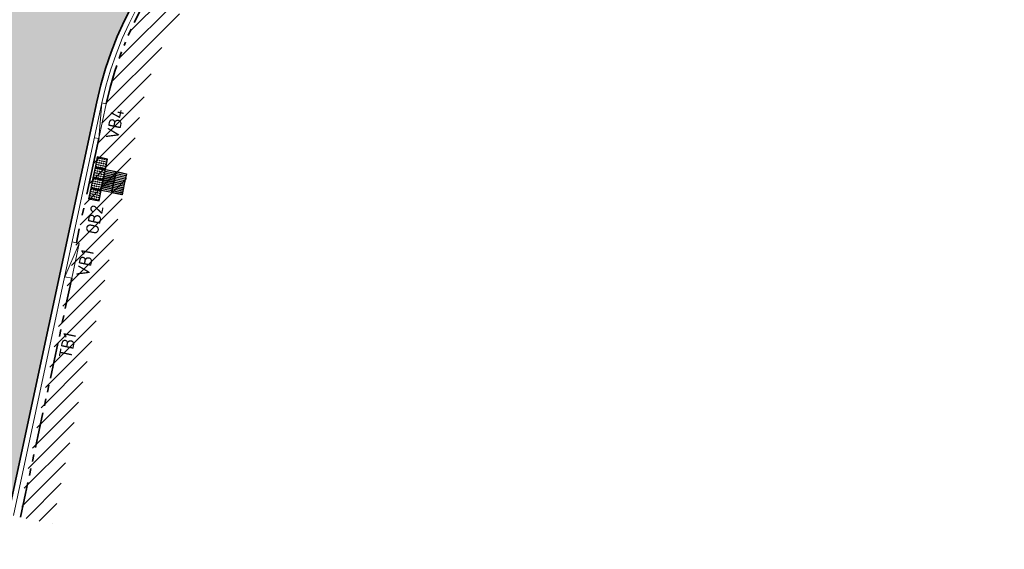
# Model space of a CAD drawing. Header units: metres. Extents: x 196651 to 397723, y 354703 to 710691.
# Tile 204 of 256: x 198060 to 198088, y 356083 to 356098. Entities that reach past the tile are written whole.
import ezdxf
from ezdxf.enums import TextEntityAlignment as Align

# ---------------------------------------------------------------- set-up
doc = ezdxf.new("R2010")
doc.units = ezdxf.units.M
doc.header["$MEASUREMENT"] = 0
for name, pattern in [('VH-OPSLUITBAND_100X200', [16, 8, -2, 4, -2]), ('VH-OPSLUITBAND_120X250', [26, 16, -4, 2, -4]), ('VH-RIJWIELPADBAND_410X225', [28, 16, -2, 2, -2, 0, -2, 2, -2]), ('VH-TROTTOIRBAND_180-200', [20, 10, -2, 2, -2, 2, -2])]:
    doc.linetypes.add(name, pattern=pattern)
for name, color, linetype, lineweight in [('N-WE-VH-GOOT_TEGEL-G', 170, 'Continuous', 35), ('N-WE-VH-KANTOPSLUITING_OPSLUITBAND_120X250-G', 5, 'VH-OPSLUITBAND_120X250', 35), ('N-WE-VH-KANTOPSLUITING_RIJWIELPADBAND_410X250-G', 5, 'VH-RIJWIELPADBAND_410X225', 35), ('N-WE-VH-KANTOPSLUITING_TEKST-T', 7, 'VH-OPSLUITBAND_100X200', 35), ('N-WE-VH-KANTOPSLUITING_TROTTOIRBAND_180 200-G', 6, 'VH-TROTTOIRBAND_180-200', 35), ('N-WE-VH-KANTVERHARDING-G', 1, 'Continuous', 5), ('N-WE-VH-VERHARDING_HERSTRATEN-A', 252, 'Continuous', 5), ('N-WE-VH-VERKEERSTEGEL-GELEIDETEGEL-S', 5, 'Continuous', 25), ('N-WE-VH-VERKEERSTEGEL-NOPPENTEGEL-S', 5, 'Continuous', 25), ('X-XX-AL-AANPIJLING-M', 7, 'Continuous', 18)]:
    doc.layers.add(name, color=color, linetype=linetype, lineweight=lineweight)
doc.layers.add('N-WE-VH-VERHARDING_ASFALT_DEKLAAG-G_ROOD', color=7, linetype='Continuous', lineweight=5, true_color=0xbf4040)
doc.styles.add('NLCS-ISO', font='NLCS-ISO.ttf')
doc.styles.add('NLCS-ISO-M200-T18', font='NLCS-ISO.ttf')
doc.dimstyles.new('NLCS-M200-T18-PIJL', dxfattribs={"dimscale": 0.2, "dimtxt": 1.799999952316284, "dimasz": 1.8, "dimexe": 2, "dimexo": 2, "dimgap": 0.7, "dimtad": 1, "dimzin": 0, "dimdsep": 46, "dimtxsty": 'NLCS-ISO-M200-T18', "dimcen": 0, "dimdle": 2, "dimse1": 1, "dimse2": 1, "dimclrd": 256, "dimclre": 256, "dimclrt": 256, "dimadec": 1, "dimazin": 0, "dimtfac": 1, "dimtofl": 0, "dimtmove": 1, "dimatfit": 0, "dimfxl": 2, "dimfxlon": 1, "dimtfillclr": 254, "dimtolj": 1, "dimtzin": 0, "dimlwd": 18, "dimlwe": 18, "dimarcsym": 0})

# ---------------------------------------------------------------- blocks, each defined once
blk = doc.blocks.new('TEKST TB')
at = {"style": 'NLCS-ISO'}
blk.add_attdef('TEKST_TROTTOIRBANDEN', text='', height=0.36, rotation=0.340705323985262, dxfattribs=at).set_placement((0, 0), align=Align.BOTTOM_CENTER)
blk = doc.blocks.new('*D1958')
at = {"layer": 'Defpoints', "color": 0, "ltscale": 0.2, "transparency": 16777216}
for p in [(198065.4052389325, 356100.5801415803), (198072.3519624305, 356093.3868785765)]:
    blk.add_point(p, dxfattribs=at)
at = {"layer": 'X-XX-AL-AANPIJLING-M', "linetype": 'Continuous', "lineweight": 18, "ltscale": 0.2, "transparency": 16777216}
blk.add_line((198066.9751984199, 356098.9544641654), (198065.6553209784, 356100.3211841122), dxfattribs=at)
at = {"layer": 'X-XX-AL-AANPIJLING-M', "ltscale": 0.2, "transparency": 16777216}
blk.add_solid([(198065.6984805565, 356100.3628644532), (198065.6121614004, 356100.2795037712), (198065.4052389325, 356100.5801415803)], dxfattribs=at)
at = {"layer": 'X-XX-AL-AANPIJLING-M', "ltscale": 0.2, "transparency": 16777216, "insert": (198066.6704851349, 356099.7306405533), "char_height": 0.3599999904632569, "attachment_point": 5, "rotation": 314.0011134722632, "style": 'NLCS-ISO-M200-T18'}
blk.add_mtext('\\A1;R10.00', dxfattribs=at)
blk = doc.blocks.new('*U1818')
at = {"flags": 128}
for points in [[(4.996003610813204e-16, 0.3), (4.996003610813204e-16, 0.6000000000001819), (0.3000000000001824, 0.6000000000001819), (0.3000000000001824, 0.3000000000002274)], [(0.3000000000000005, 0.3), (0.3000000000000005, 0.6000000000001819), (0.6000000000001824, 0.6000000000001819), (0.6000000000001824, 0.3000000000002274)], [(4.996003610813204e-16, -5.048709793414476e-29), (4.996003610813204e-16, 0.3000000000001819), (0.3000000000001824, 0.3000000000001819), (0.3000000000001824, 2.27373675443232e-13)], [(0.3000000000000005, -5.048709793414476e-29), (0.3000000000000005, 0.3000000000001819), (0.6000000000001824, 0.3000000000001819), (0.6000000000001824, 2.27373675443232e-13)]]:
    blk.add_lwpolyline(points, close=True, dxfattribs=at)
for points in [[(0.004500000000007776, 0.5954999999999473, -0.4142135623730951), (0.007000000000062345, 0.5980000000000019), (0.1475000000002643, 0.5980000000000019)], [(0.1475000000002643, 0.5930000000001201), (0.007000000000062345, 0.5930000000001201, -0.414213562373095), (0.004500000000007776, 0.5955000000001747), (0.004500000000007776, 0.5954999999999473)], [(0.1475000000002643, 0.5980000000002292), (0.2930000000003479, 0.5980000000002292, -0.4142135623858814), (0.2955000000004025, 0.5955000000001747), (0.2955000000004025, 0.5955000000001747, -0.4142135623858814), (0.2930000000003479, 0.5930000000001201), (0.1475000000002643, 0.5930000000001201)], [(0.3045000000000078, 0.5954999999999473, -0.4142135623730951), (0.3070000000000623, 0.5980000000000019), (0.4475000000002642, 0.5980000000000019)], [(0.4475000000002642, 0.5930000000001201), (0.3070000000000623, 0.5930000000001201, -0.414213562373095), (0.3045000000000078, 0.5955000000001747), (0.3045000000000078, 0.5954999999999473)], [(0.4475000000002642, 0.5980000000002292), (0.5930000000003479, 0.5980000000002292, -0.4142135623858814), (0.5955000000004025, 0.5955000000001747), (0.5955000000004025, 0.5955000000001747, -0.4142135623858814), (0.5930000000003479, 0.5930000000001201), (0.4475000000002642, 0.5930000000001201)], [(0.004500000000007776, 0.547000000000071, -0.4142135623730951), (0.007000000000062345, 0.5495000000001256), (0.1475000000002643, 0.5495000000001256)], [(0.1475000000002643, 0.5445000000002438), (0.007000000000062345, 0.5445000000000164, -0.414213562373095), (0.004500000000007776, 0.547000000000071), (0.004500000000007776, 0.547000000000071)], [(0.004500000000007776, 0.4984999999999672, -0.4142135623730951), (0.007000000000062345, 0.5010000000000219), (0.1475000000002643, 0.5010000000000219)], [(0.1475000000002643, 0.4960000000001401), (0.007000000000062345, 0.4960000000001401, -0.414213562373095), (0.004500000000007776, 0.4985000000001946), (0.004500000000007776, 0.4984999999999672)], [(0.004500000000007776, 0.4500000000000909, -0.4142135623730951), (0.007000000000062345, 0.4525000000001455), (0.1475000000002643, 0.4525000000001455)], [(0.1475000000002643, 0.4475000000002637), (0.007000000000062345, 0.4475000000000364, -0.414213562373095), (0.004500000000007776, 0.4500000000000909), (0.004500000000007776, 0.4500000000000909)], [(0.004500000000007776, 0.4014999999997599, -0.4142135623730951), (0.007000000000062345, 0.4039999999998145), (0.1475000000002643, 0.4040000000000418)], [(0.1475000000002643, 0.3990000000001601), (0.007000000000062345, 0.3989999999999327, -0.414213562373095), (0.004500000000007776, 0.4014999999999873), (0.004500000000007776, 0.4014999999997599)], [(0.004500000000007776, 0.3529999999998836, -0.4142135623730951), (0.007000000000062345, 0.3554999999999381), (0.1475000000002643, 0.3554999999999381)], [(0.1475000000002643, 0.3505000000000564), (0.007000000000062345, 0.350499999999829, -0.414213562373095), (0.004500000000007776, 0.3529999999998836), (0.004500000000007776, 0.3529999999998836)], [(0.004500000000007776, 0.3044999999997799, -0.4142135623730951), (0.007000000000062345, 0.3069999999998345), (0.1475000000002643, 0.3070000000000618)], [(0.1475000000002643, 0.3019999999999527), (0.007000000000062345, 0.3019999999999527, -0.414213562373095), (0.004500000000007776, 0.3045000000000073), (0.004500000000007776, 0.3044999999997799)], [(0.004500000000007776, 0.2954999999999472, -0.4142135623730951), (0.007000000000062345, 0.2980000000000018), (0.1475000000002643, 0.2980000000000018)], [(0.1475000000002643, 0.2930000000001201), (0.007000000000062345, 0.2930000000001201, -0.414213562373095), (0.004500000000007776, 0.2955000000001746), (0.004500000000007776, 0.2954999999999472)], [(0.1475000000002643, 0.5495000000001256), (0.2930000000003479, 0.5495000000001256, -0.4142135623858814), (0.2955000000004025, 0.547000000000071), (0.2955000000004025, 0.5470000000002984, -0.4142135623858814), (0.2930000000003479, 0.5445000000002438), (0.1475000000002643, 0.5445000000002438)], [(0.1475000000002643, 0.5010000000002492), (0.2930000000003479, 0.5010000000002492, -0.4142135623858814), (0.2955000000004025, 0.4985000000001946), (0.2955000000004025, 0.4985000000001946, -0.4142135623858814), (0.2930000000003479, 0.4960000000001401), (0.1475000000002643, 0.4960000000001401)], [(0.1475000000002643, 0.4525000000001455), (0.2930000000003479, 0.4525000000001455, -0.4142135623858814), (0.2955000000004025, 0.4500000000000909), (0.2955000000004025, 0.4500000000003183, -0.4142135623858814), (0.2930000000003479, 0.4475000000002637), (0.1475000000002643, 0.4475000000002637)], [(0.1475000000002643, 0.4040000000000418), (0.2930000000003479, 0.4040000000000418, -0.4142135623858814), (0.2955000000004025, 0.4014999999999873), (0.2955000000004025, 0.4015000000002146, -0.4142135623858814), (0.2930000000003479, 0.3990000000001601), (0.1475000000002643, 0.3990000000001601)], [(0.1475000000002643, 0.3554999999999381), (0.2930000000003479, 0.3555000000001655, -0.4142135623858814), (0.2955000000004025, 0.3530000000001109), (0.2955000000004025, 0.3530000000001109, -0.4142135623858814), (0.2930000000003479, 0.3505000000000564), (0.1475000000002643, 0.3505000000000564)], [(0.1475000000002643, 0.3070000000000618), (0.2930000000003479, 0.3070000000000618, -0.4142135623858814), (0.2955000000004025, 0.3045000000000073), (0.2955000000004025, 0.3045000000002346, -0.4142135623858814), (0.2930000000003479, 0.3020000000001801), (0.1475000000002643, 0.3019999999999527)], [(0.1475000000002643, 0.2980000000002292), (0.2930000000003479, 0.2980000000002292, -0.4142135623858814), (0.2955000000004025, 0.2955000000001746), (0.2955000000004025, 0.2955000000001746, -0.4142135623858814), (0.2930000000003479, 0.2930000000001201), (0.1475000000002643, 0.2930000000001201)], [(0.3045000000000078, 0.547000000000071, -0.4142135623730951), (0.3070000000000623, 0.5495000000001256), (0.4475000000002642, 0.5495000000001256)], [(0.4475000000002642, 0.5445000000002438), (0.3070000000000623, 0.5445000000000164, -0.414213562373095), (0.3045000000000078, 0.547000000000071), (0.3045000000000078, 0.547000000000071)], [(0.3045000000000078, 0.4984999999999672, -0.4142135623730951), (0.3070000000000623, 0.5010000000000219), (0.4475000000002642, 0.5010000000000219)], [(0.4475000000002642, 0.4960000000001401), (0.3070000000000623, 0.4960000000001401, -0.414213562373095), (0.3045000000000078, 0.4985000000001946), (0.3045000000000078, 0.4984999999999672)], [(0.3045000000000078, 0.4500000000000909, -0.4142135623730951), (0.3070000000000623, 0.4525000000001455), (0.4475000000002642, 0.4525000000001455)], [(0.4475000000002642, 0.4475000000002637), (0.3070000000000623, 0.4475000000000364, -0.414213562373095), (0.3045000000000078, 0.4500000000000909), (0.3045000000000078, 0.4500000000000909)], [(0.3045000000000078, 0.4014999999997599, -0.4142135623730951), (0.3070000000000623, 0.4039999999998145), (0.4475000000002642, 0.4040000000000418)], [(0.4475000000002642, 0.3990000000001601), (0.3070000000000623, 0.3989999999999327, -0.414213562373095), (0.3045000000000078, 0.4014999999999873), (0.3045000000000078, 0.4014999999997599)], [(0.3045000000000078, 0.3529999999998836, -0.4142135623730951), (0.3070000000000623, 0.3554999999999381), (0.4475000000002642, 0.3554999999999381)], [(0.4475000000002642, 0.3505000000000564), (0.3070000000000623, 0.350499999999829, -0.414213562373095), (0.3045000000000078, 0.3529999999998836), (0.3045000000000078, 0.3529999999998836)], [(0.3045000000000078, 0.3044999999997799, -0.4142135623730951), (0.3070000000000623, 0.3069999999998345), (0.4475000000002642, 0.3070000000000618)], [(0.4475000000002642, 0.3019999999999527), (0.3070000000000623, 0.3019999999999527, -0.414213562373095), (0.3045000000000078, 0.3045000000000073), (0.3045000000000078, 0.3044999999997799)], [(0.3045000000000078, 0.2954999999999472, -0.4142135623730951), (0.3070000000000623, 0.2980000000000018), (0.4475000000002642, 0.2980000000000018)], [(0.4475000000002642, 0.2930000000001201), (0.3070000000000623, 0.2930000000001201, -0.414213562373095), (0.3045000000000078, 0.2955000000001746), (0.3045000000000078, 0.2954999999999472)], [(0.4475000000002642, 0.5495000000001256), (0.5930000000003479, 0.5495000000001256, -0.4142135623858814), (0.5955000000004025, 0.547000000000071), (0.5955000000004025, 0.5470000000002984, -0.4142135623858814), (0.5930000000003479, 0.5445000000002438), (0.4475000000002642, 0.5445000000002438)], [(0.4475000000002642, 0.5010000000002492), (0.5930000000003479, 0.5010000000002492, -0.4142135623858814), (0.5955000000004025, 0.4985000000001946), (0.5955000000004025, 0.4985000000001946, -0.4142135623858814), (0.5930000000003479, 0.4960000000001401), (0.4475000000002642, 0.4960000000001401)], [(0.4475000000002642, 0.4525000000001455), (0.5930000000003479, 0.4525000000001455, -0.4142135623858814), (0.5955000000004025, 0.4500000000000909), (0.5955000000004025, 0.4500000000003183, -0.4142135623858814), (0.5930000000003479, 0.4475000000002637), (0.4475000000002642, 0.4475000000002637)], [(0.4475000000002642, 0.4040000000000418), (0.5930000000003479, 0.4040000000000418, -0.4142135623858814), (0.5955000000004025, 0.4014999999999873), (0.5955000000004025, 0.4015000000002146, -0.4142135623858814), (0.5930000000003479, 0.3990000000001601), (0.4475000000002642, 0.3990000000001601)], [(0.4475000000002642, 0.3554999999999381), (0.5930000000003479, 0.3555000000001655, -0.4142135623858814), (0.5955000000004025, 0.3530000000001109), (0.5955000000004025, 0.3530000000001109, -0.4142135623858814), (0.5930000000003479, 0.3505000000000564), (0.4475000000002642, 0.3505000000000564)], [(0.4475000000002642, 0.3070000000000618), (0.5930000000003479, 0.3070000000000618, -0.4142135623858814), (0.5955000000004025, 0.3045000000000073), (0.5955000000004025, 0.3045000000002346, -0.4142135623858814), (0.5930000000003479, 0.3020000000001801), (0.4475000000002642, 0.3019999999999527)], [(0.4475000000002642, 0.2980000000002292), (0.5930000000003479, 0.2980000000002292, -0.4142135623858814), (0.5955000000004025, 0.2955000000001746), (0.5955000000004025, 0.2955000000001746, -0.4142135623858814), (0.5930000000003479, 0.2930000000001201), (0.4475000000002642, 0.2930000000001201)], [(0.004500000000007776, 0.2470000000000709, -0.4142135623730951), (0.007000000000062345, 0.2495000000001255), (0.1475000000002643, 0.2495000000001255)], [(0.1475000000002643, 0.2445000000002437), (0.007000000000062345, 0.2445000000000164, -0.414213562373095), (0.004500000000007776, 0.2470000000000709), (0.004500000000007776, 0.2470000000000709)], [(0.004500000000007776, 0.1984999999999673, -0.4142135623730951), (0.007000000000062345, 0.2010000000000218), (0.1475000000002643, 0.2010000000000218)], [(0.1475000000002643, 0.1960000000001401), (0.007000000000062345, 0.1960000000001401, -0.414213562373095), (0.004500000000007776, 0.1985000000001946), (0.004500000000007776, 0.1984999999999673)], [(0.004500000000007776, 0.1500000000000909, -0.4142135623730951), (0.007000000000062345, 0.1525000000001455), (0.1475000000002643, 0.1525000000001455)], [(0.1475000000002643, 0.1475000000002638), (0.007000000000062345, 0.1475000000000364, -0.414213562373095), (0.004500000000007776, 0.1500000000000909), (0.004500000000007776, 0.1500000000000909)], [(0.004500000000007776, 0.1014999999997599, -0.4142135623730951), (0.007000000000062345, 0.1039999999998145), (0.1475000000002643, 0.1040000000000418)], [(0.1475000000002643, 0.09900000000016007), (0.007000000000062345, 0.0989999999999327, -0.414213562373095), (0.004500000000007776, 0.1014999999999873), (0.004500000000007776, 0.1014999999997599)], [(0.004500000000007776, 0.05299999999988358, -0.4142135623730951), (0.007000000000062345, 0.05549999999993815), (0.1475000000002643, 0.05549999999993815)], [(0.1475000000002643, 0.05050000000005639), (0.007000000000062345, 0.05049999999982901, -0.414213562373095), (0.004500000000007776, 0.05299999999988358), (0.004500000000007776, 0.05299999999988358)], [(0.004500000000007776, 0.004499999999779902, -0.4142135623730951), (0.007000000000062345, 0.006999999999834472), (0.1475000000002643, 0.007000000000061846)], [(0.1475000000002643, 0.001999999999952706), (0.007000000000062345, 0.001999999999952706, -0.414213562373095), (0.004500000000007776, 0.004500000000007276), (0.004500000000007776, 0.004499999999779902)], [(0.1475000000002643, 0.2495000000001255), (0.2930000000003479, 0.2495000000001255, -0.4142135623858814), (0.2955000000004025, 0.2470000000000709), (0.2955000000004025, 0.2470000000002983, -0.4142135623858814), (0.2930000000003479, 0.2445000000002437), (0.1475000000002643, 0.2445000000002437)], [(0.1475000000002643, 0.2010000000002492), (0.2930000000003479, 0.2010000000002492, -0.4142135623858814), (0.2955000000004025, 0.1985000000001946), (0.2955000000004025, 0.1985000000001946, -0.4142135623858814), (0.2930000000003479, 0.1960000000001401), (0.1475000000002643, 0.1960000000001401)], [(0.1475000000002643, 0.1525000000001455), (0.2930000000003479, 0.1525000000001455, -0.4142135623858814), (0.2955000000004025, 0.1500000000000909), (0.2955000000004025, 0.1500000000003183, -0.4142135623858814), (0.2930000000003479, 0.1475000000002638), (0.1475000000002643, 0.1475000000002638)], [(0.1475000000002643, 0.1040000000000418), (0.2930000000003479, 0.1040000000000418, -0.4142135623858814), (0.2955000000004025, 0.1014999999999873), (0.2955000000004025, 0.1015000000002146, -0.4142135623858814), (0.2930000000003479, 0.09900000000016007), (0.1475000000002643, 0.09900000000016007)], [(0.1475000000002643, 0.05549999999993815), (0.2930000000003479, 0.05550000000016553, -0.4142135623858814), (0.2955000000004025, 0.05300000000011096), (0.2955000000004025, 0.05300000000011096, -0.4142135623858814), (0.2930000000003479, 0.05050000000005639), (0.1475000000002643, 0.05050000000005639)], [(0.1475000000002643, 0.007000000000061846), (0.2930000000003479, 0.007000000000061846, -0.4142135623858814), (0.2955000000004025, 0.004500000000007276), (0.2955000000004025, 0.00450000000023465, -0.4142135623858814), (0.2930000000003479, 0.00200000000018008), (0.1475000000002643, 0.001999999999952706)], [(0.3045000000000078, 0.2470000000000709, -0.4142135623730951), (0.3070000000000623, 0.2495000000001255), (0.4475000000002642, 0.2495000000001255)], [(0.4475000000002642, 0.2445000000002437), (0.3070000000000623, 0.2445000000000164, -0.414213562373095), (0.3045000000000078, 0.2470000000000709), (0.3045000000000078, 0.2470000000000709)], [(0.3045000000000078, 0.1984999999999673, -0.4142135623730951), (0.3070000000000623, 0.2010000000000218), (0.4475000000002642, 0.2010000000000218)], [(0.4475000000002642, 0.1960000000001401), (0.3070000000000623, 0.1960000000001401, -0.414213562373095), (0.3045000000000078, 0.1985000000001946), (0.3045000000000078, 0.1984999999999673)], [(0.3045000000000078, 0.1500000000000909, -0.4142135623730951), (0.3070000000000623, 0.1525000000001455), (0.4475000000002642, 0.1525000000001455)], [(0.4475000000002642, 0.1475000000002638), (0.3070000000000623, 0.1475000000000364, -0.414213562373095), (0.3045000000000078, 0.1500000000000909), (0.3045000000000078, 0.1500000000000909)], [(0.3045000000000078, 0.1014999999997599, -0.4142135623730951), (0.3070000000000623, 0.1039999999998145), (0.4475000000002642, 0.1040000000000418)], [(0.4475000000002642, 0.09900000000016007), (0.3070000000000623, 0.0989999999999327, -0.414213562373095), (0.3045000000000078, 0.1014999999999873), (0.3045000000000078, 0.1014999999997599)], [(0.3045000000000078, 0.05299999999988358, -0.4142135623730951), (0.3070000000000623, 0.05549999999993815), (0.4475000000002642, 0.05549999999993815)], [(0.4475000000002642, 0.05050000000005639), (0.3070000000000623, 0.05049999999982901, -0.414213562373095), (0.3045000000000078, 0.05299999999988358), (0.3045000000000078, 0.05299999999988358)], [(0.3045000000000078, 0.004499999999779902, -0.4142135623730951), (0.3070000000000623, 0.006999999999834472), (0.4475000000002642, 0.007000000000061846)], [(0.4475000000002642, 0.001999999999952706), (0.3070000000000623, 0.001999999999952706, -0.414213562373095), (0.3045000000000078, 0.004500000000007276), (0.3045000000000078, 0.004499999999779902)], [(0.4475000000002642, 0.2495000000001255), (0.5930000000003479, 0.2495000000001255, -0.4142135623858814), (0.5955000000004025, 0.2470000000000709), (0.5955000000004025, 0.2470000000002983, -0.4142135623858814), (0.5930000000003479, 0.2445000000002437), (0.4475000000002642, 0.2445000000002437)], [(0.4475000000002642, 0.2010000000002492), (0.5930000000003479, 0.2010000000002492, -0.4142135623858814), (0.5955000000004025, 0.1985000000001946), (0.5955000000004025, 0.1985000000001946, -0.4142135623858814), (0.5930000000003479, 0.1960000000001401), (0.4475000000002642, 0.1960000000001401)], [(0.4475000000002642, 0.1525000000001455), (0.5930000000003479, 0.1525000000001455, -0.4142135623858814), (0.5955000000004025, 0.1500000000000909), (0.5955000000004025, 0.1500000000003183, -0.4142135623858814), (0.5930000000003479, 0.1475000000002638), (0.4475000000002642, 0.1475000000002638)], [(0.4475000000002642, 0.1040000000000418), (0.5930000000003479, 0.1040000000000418, -0.4142135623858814), (0.5955000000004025, 0.1014999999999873), (0.5955000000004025, 0.1015000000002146, -0.4142135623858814), (0.5930000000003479, 0.09900000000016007), (0.4475000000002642, 0.09900000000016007)], [(0.4475000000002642, 0.05549999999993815), (0.5930000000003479, 0.05550000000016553, -0.4142135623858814), (0.5955000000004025, 0.05300000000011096), (0.5955000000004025, 0.05300000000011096, -0.4142135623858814), (0.5930000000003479, 0.05050000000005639), (0.4475000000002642, 0.05050000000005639)], [(0.4475000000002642, 0.007000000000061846), (0.5930000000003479, 0.007000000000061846, -0.4142135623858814), (0.5955000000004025, 0.004500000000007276), (0.5955000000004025, 0.00450000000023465, -0.4142135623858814), (0.5930000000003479, 0.00200000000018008), (0.4475000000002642, 0.001999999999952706)]]:
    blk.add_lwpolyline(points, format="xyb", dxfattribs=at)
blk = doc.blocks.new('*U173')
for centre in [(0.02500000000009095, 0.2750000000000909), (0.08750000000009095, 0.2750000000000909), (0.1500000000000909, 0.2750000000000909), (0.2125000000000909, 0.2750000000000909), (0.2749999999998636, 0.2750000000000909), (0.3250000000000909, 0.2750000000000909), (0.3875000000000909, 0.2750000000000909), (0.4500000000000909, 0.2750000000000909), (0.5125000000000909, 0.2750000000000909), (0.5749999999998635, 0.2750000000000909), (0.6250000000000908, 0.2750000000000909), (0.6875000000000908, 0.2750000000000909), (0.7500000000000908, 0.2750000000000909), (0.8125000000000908, 0.2750000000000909), (0.8749999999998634, 0.2750000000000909), (0.9250000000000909, 0.2750000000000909), (0.9875000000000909, 0.2750000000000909), (1.050000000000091, 0.2750000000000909), (1.112500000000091, 0.2750000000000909), (1.174999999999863, 0.2750000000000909), (0.02500000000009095, 0.2125000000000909), (0.02500000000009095, 0.1500000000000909), (0.02500000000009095, 0.08750000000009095), (0.02500000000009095, 0.02500000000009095), (0.08750000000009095, 0.2125000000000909), (0.08750000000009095, 0.1500000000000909), (0.08750000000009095, 0.08750000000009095), (0.08750000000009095, 0.02500000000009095), (0.1500000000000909, 0.2125000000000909), (0.1500000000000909, 0.1500000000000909), (0.1500000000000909, 0.08750000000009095), (0.1500000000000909, 0.02500000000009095), (0.2125000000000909, 0.2125000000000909), (0.2125000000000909, 0.1500000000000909), (0.2125000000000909, 0.08750000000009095), (0.2125000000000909, 0.02500000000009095), (0.2749999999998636, 0.2125000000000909), (0.2749999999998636, 0.1500000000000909), (0.2749999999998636, 0.08750000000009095), (0.2749999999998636, 0.02500000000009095), (0.3250000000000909, 0.2125000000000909), (0.3250000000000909, 0.1500000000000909), (0.3250000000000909, 0.08750000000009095), (0.3250000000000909, 0.02500000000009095), (0.3875000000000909, 0.2125000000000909), (0.3875000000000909, 0.1500000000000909), (0.3875000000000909, 0.08750000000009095), (0.3875000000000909, 0.02500000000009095), (0.4500000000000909, 0.2125000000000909), (0.4500000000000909, 0.1500000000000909), (0.4500000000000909, 0.08750000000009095), (0.4500000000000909, 0.02500000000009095), (0.5125000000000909, 0.2125000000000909), (0.5125000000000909, 0.1500000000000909), (0.5125000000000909, 0.08750000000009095), (0.5125000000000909, 0.02500000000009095), (0.5749999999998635, 0.2125000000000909), (0.5749999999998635, 0.1500000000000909), (0.5749999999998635, 0.08750000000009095), (0.5749999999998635, 0.02500000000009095), (0.6250000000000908, 0.2125000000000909), (0.6250000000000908, 0.1500000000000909), (0.6250000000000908, 0.08750000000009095), (0.6250000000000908, 0.02500000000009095), (0.6875000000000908, 0.2125000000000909), (0.6875000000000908, 0.1500000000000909), (0.6875000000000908, 0.08750000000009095), (0.6875000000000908, 0.02500000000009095), (0.7500000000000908, 0.2125000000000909), (0.7500000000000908, 0.1500000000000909), (0.7500000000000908, 0.08750000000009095), (0.7500000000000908, 0.02500000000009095), (0.8125000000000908, 0.2125000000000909), (0.8125000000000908, 0.1500000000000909), (0.8125000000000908, 0.08750000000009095), (0.8125000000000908, 0.02500000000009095), (0.8749999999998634, 0.2125000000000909), (0.8749999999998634, 0.1500000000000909), (0.8749999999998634, 0.08750000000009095), (0.8749999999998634, 0.02500000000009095), (0.9250000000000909, 0.2125000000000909), (0.9250000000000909, 0.1500000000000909), (0.9250000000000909, 0.08750000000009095), (0.9250000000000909, 0.02500000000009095), (0.9875000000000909, 0.2125000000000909), (0.9875000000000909, 0.1500000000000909), (0.9875000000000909, 0.08750000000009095), (0.9875000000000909, 0.02500000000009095), (1.050000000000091, 0.2125000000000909), (1.050000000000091, 0.1500000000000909), (1.050000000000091, 0.08750000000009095), (1.050000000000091, 0.02500000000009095), (1.112500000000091, 0.2125000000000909), (1.112500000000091, 0.1500000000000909), (1.112500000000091, 0.08750000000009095), (1.112500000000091, 0.02500000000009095), (1.174999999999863, 0.2125000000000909), (1.174999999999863, 0.1500000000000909), (1.174999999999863, 0.08750000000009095), (1.174999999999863, 0.02500000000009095)]:
    blk.add_circle(centre, 0.01)
for points in [[(0.2999999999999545, 2.273736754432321e-13), (0.2999999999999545, 0.3000000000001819), (0, 0.3000000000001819), (0, 0)], [(0.5999999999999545, 2.273736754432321e-13), (0.5999999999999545, 0.3000000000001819), (0.2999999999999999, 0.3000000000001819), (0.2999999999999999, 0)], [(0.8999999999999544, 2.273736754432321e-13), (0.8999999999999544, 0.3000000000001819), (0.5999999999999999, 0.3000000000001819), (0.5999999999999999, 0)], [(1.199999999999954, 2.273736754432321e-13), (1.199999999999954, 0.3000000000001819), (0.8999999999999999, 0.3000000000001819), (0.8999999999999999, 0)]]:
    blk.add_3dface(points)

msp = doc.modelspace()

# ---------------------------------------------------------------- hatches: boundary and pattern name
at = {"layer": 'N-WE-VH-VERHARDING_ASFALT_DEKLAAG-G_ROOD'}
h = msp.add_hatch(color=256, dxfattribs=at)
edge = h.paths.add_edge_path()
edge.add_line((198059.9864198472, 356094.7601444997), (198057.7619354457, 356084.3678069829))
edge.add_line((198057.7619354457, 356084.3678069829), (198059.940892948, 356083.9030916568))
edge.add_line((198059.940892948, 356083.9030916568), (198062.4269893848, 356095.5122985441))
edge.add_arc((198072.3519624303, 356093.3868785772), 10.14999999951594, 83.28178701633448, 167.9127494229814, ccw=False)
edge.add_line((198073.5393747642, 356103.4671837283), (198074.9791103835, 356103.3050425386))
edge.add_line((198074.9791103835, 356103.3050425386), (198114.4968007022, 356098.8510774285))
edge.add_line((198114.4968007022, 356098.8510774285), (198132.2268560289, 356096.853071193))
edge.add_line((198132.2268560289, 356096.853071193), (198162.1601647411, 356093.4810409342))
edge.add_arc((198159.1768737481, 356066.9985471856), 26.65000000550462, 71.13364386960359, 83.57264511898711, ccw=False)
edge.add_line((198167.7944663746, 356092.2167865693), (198175.5435832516, 356089.5687534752))
edge.add_line((198175.5435832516, 356089.5687534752), (198177.7043724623, 356088.8800265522))
edge.add_arc((198187.8322783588, 356120.6549856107), 33.35000001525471, 252.3209120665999, 259.1584336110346)
edge.add_line((198181.559347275, 356087.9002479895), (198189.8761610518, 356086.7686389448))
edge.add_line((198189.8761610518, 356086.7686389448), (198190.2561459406, 356089.570107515))
edge.add_line((198190.2561459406, 356089.570107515), (198182.1655033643, 356091.0423166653))
edge.add_arc((198187.8322783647, 356120.6549856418), 30.15000004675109, 252.3209120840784, 259.1666677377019, ccw=False)
edge.add_line((198178.6761655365, 356091.9288981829), (198176.5469664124, 356092.6075561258))
edge.add_line((198176.5469664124, 356092.6075561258), (198168.8292242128, 356095.2448678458))
edge.add_arc((198159.1768737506, 356066.9985471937), 29.84999999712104, 71.13364387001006, 83.5726451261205)
edge.add_line((198162.5183835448, 356096.6609276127), (198132.5852027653, 356100.0329434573))
edge.add_line((198132.5852027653, 356100.0329434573), (198114.8552001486, 356102.0309437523))
edge.add_line((198114.8552001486, 356102.0309437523), (198078.5813975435, 356106.1192963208))
edge.add_arc((198078.9341944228, 356109.2494775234), 3.149999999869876, 174.1331039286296, 263.5694374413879, ccw=False)
edge.add_line((198075.8006939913, 356109.5714636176), (198076.1303685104, 356112.7797861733))
edge.add_line((198076.1303685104, 356112.7797861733), (198073.9418920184, 356113.00466535))
edge.add_line((198073.9418920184, 356113.00466535), (198073.733660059, 356110.9781960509))
edge.add_arc((198068.6106355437, 356111.5046177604), 5.15000000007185, 281.6676210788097, 354.1331039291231, ccw=False)
edge.add_arc((198072.3519624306, 356093.3868785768), 13.34999999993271, 101.6676210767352, 142.4569986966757)
edge.add_arc((198057.682029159, 356104.6582181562), 5.150001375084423, 264.44562191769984, 322.4816876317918, ccw=False)
edge.add_line((198057.1835583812, 356099.5323971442), (198056.3222446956, 356099.6161573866))
edge.add_line((198056.3222446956, 356099.6161573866), (198055.8507287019, 356096.4481204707))
edge.add_line((198055.8507287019, 356096.4481204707), (198058.972845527, 356096.1454850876))
edge.add_arc((198058.8618928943, 356095.0008499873), 1.149999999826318, -12.081867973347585, 84.46345942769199, ccw=False)
edge = h.paths.add_edge_path()
edge.add_line((198038.8846066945, 356086.5605381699), (198038.7919455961, 356096.8898003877))
edge.add_arc((198039.9418993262, 356096.9001163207), 1.149999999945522, 83.3792660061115, 180.5139716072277, ccw=False)
edge.add_line((198040.0744904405, 356098.0424470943), (198043.471441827, 356097.6481606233))
edge.add_line((198043.471441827, 356097.6481606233), (198043.7523128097, 356100.8358772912))
edge.add_line((198043.7523128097, 356100.8358772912), (198042.646178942, 356100.9435927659))
edge.add_arc((198043.2137056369, 356106.0622267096), 5.149999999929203, 209.2332825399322, 263.6731921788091, ccw=False)
edge.add_line((198038.71961717, 356103.5471384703), (198036.5906573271, 356107.3512729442))
edge.add_arc((198020.5777401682, 356098.3897449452), 18.35000000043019, 29.23328254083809, 51.38998534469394)
edge.add_arc((198035.2421205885, 356116.7529131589), 5.149999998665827, 218.680858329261, 231.3899853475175, ccw=False)
edge.add_line((198031.2218284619, 356113.5342564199), (198030.584734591, 356113.9496301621))
edge.add_arc((198020.4984461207, 356098.2340134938), 18.67388075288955, 57.30763771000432, 75.82059601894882)
edge.add_arc((198024.9348019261, 356119.485942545), 3.150000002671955, 261.88503622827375, 272.51048941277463, ccw=False)
edge.add_line((198024.4901485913, 356116.367484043), (198023.678902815, 356116.483157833))
edge.add_line((198023.678902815, 356116.483157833), (198023.4090844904, 356113.2728222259))
edge.add_arc((198020.5777401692, 356098.3897449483), 15.14999999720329, 63.19256403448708, 79.22880732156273, ccw=False)
edge.add_line((198027.4102898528, 356111.9115334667), (198028.2965420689, 356111.425948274))
edge.add_arc((198020.5777401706, 356098.3897449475), 15.14999999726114, 29.233282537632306, 59.37001031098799, ccw=False)
edge.add_line((198033.7982140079, 356105.7884996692), (198035.7170540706, 356102.359817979))
edge.add_arc((198038.4708799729, 356103.8323691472), 3.12281348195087, 208.1347176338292, 211.992830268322)
edge.add_arc((198031.4039127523, 356099.5321717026), 5.149999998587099, 0.4853907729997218, 30.9123490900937, ccw=False)
edge.add_line((198036.5537279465, 356099.5758002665), (198036.6641461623, 356086.5422884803))
edge.add_line((198036.6641461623, 356086.5422884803), (198038.8846066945, 356086.5605381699))
at = {"layer": 'N-WE-VH-VERHARDING_HERSTRATEN-A', "lineweight": 9}
h = msp.add_hatch(dxfattribs=at)
h.set_pattern_fill('ANSI31', color=256, scale=0.1)
h.set_pattern_definition([(45, (198060.2831602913, 356083.6372779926), (-0.2245064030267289, 0.2245064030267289), [])])
edge = h.paths.add_edge_path()
edge.add_line((198062.4816024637, 356094.4779304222), (198061.8533995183, 356091.5444408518))
edge.add_line((198061.8533995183, 356091.5444408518), (198061.643998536, 356090.5666109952))
edge.add_line((198061.643998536, 356090.5666109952), (198060.4143348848, 356084.8245088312))
edge.add_line((198060.4143348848, 356084.8245088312), (198060.2831602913, 356083.8299268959))
edge.add_line((198060.2831602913, 356083.8299268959), (198061.1827637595, 356083.6372779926))
edge.add_line((198061.1827637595, 356083.6372779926), (198062.6218283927, 356090.3572100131))
edge.add_line((198062.6218283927, 356090.3572100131), (198062.831229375, 356091.3350398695))
edge.add_line((198062.831229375, 356091.3350398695), (198063.4594323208, 356094.2685294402))
edge.add_line((198063.4594323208, 356094.2685294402), (198063.6688333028, 356095.2463592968))
edge.add_arc((198072.3519624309, 356093.3868785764), 8.880000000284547, 83.26155488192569, 167.9127494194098, ccw=False)
edge.add_line((198073.3939160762, 356102.2055367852), (198074.162438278, 356102.1189867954))
edge.add_line((198074.162438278, 356102.1189867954), (198075.1560655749, 356102.007057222))
edge.add_line((198075.1560655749, 356102.007057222), (198078.8822914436, 356101.5870812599))
edge.add_line((198078.8822914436, 356101.5870812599), (198079.8759997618, 356101.4750822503))
edge.add_line((198079.8759997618, 356101.4750822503), (198114.3545841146, 356097.5890653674))
edge.add_line((198114.3545841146, 356097.5890653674), (198132.0846879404, 356095.5910536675))
edge.add_line((198132.0846879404, 356095.5910536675), (198162.0179966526, 356092.2190234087))
edge.add_arc((198159.1768737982, 356066.9985475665), 25.3799996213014, 81.50269910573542, 83.57264513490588, ccw=False)
edge.add_line((198162.9270941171, 356092.0999464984), (198163.0261585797, 356093.0961985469))
edge.add_arc((198159.176873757, 356066.9985472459), 26.37999994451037, 81.60962813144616, 83.57264512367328)
edge.add_line((198162.1299400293, 356093.2127379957), (198132.1966313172, 356096.5847682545))
edge.add_line((198132.1966313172, 356096.5847682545), (198114.4665656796, 356098.5827756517))
edge.add_line((198114.4665656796, 356098.5827756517), (198079.9879987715, 356102.4687905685))
edge.add_line((198079.9879987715, 356102.4687905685), (198078.9942904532, 356102.5807895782))
edge.add_line((198078.9942904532, 356102.5807895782), (198075.2680645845, 356103.0007655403))
edge.add_line((198075.2680645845, 356103.0007655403), (198074.2743562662, 356103.1127645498))
edge.add_line((198074.2743562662, 356103.1127645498), (198073.5084687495, 356103.1989575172))
edge.add_arc((198072.3519624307, 356093.3868785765), 9.880000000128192, 83.27781441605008, 167.9127494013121)
edge.add_line((198062.6910034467, 356095.4557602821), (198062.4816024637, 356094.4779304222))

# ---------------------------------------------------------------- linework, layer by layer
at = {"layer": 'N-WE-VH-GOOT_TEGEL-G', "flags": 128}
msp.add_lwpolyline([(198189.876223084, 356086.7686305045), (198181.5593472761, 356087.9002479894, -0.02984317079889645), (198177.7043724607, 356088.8800265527), (198175.5435832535, 356089.5687534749), (198167.7944663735, 356092.2167865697, 0.05432873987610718), (198162.1601647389, 356093.4810409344), (198132.2268560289, 356096.853071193), (198114.4968007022, 356098.8510774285), (198074.9791103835, 356103.3050425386), (198073.5393747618, 356103.4671837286, 0.3870261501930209), (198062.4269893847, 356095.5122985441), (198059.7314918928, 356082.9252614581)], format="xyb", dxfattribs=at)
at = {"layer": 'N-WE-VH-KANTOPSLUITING_OPSLUITBAND_120X250-G', "ltscale": 0.1, "flags": 128}
msp.add_lwpolyline([(198062.481602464, 356094.4779304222), (198061.853399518, 356091.5444408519)], dxfattribs=at)
at = {"layer": 'N-WE-VH-KANTOPSLUITING_RIJWIELPADBAND_410X250-G', "ltscale": 0.1, "flags": 128}
msp.add_lwpolyline([(198074.5312978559, 356103.0837678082), (198073.5084687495, 356103.1989575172, 0.3870460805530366), (198062.691003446, 356095.4557602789)], format="xyb", dxfattribs=at)
at = {"layer": 'N-WE-VH-KANTOPSLUITING_TROTTOIRBAND_180 200-G', "ltscale": 0.1, "flags": 128}
msp.add_lwpolyline([(198060.2831602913, 356083.8299268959), (198061.7264112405, 356090.5488314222)], dxfattribs=at)
at = {"layer": 'N-WE-VH-KANTVERHARDING-G', "flags": 128}
msp.add_lwpolyline([(198189.856, 356086.62), (198181.5351155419, 356087.7521629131, -0.02987345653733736), (198177.6588196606, 356088.7371106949), (198175.4965496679, 356089.4263096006), (198167.7459620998, 356092.0748452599, 0.0543287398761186), (198162.1433732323, 356093.3319837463), (198132.2100645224, 356096.704014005), (198114.4800034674, 356098.7020208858), (198074.9623105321, 356103.1559862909), (198073.5222059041, 356103.3181690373, 0.3870371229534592), (198062.5736638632, 356095.4808883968), (198060.0875936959, 356083.8718041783)], format="xyb", dxfattribs=at)
for points in [[(198062.573762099, 356095.4808673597), (198062.481602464, 356094.4779304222)], [(198062.691003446, 356095.4557602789), (198062.4816024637, 356094.4779304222)], [(198062.5736638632, 356095.4808883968), (198062.691003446, 356095.4557602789)], [(198062.3642628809, 356094.5030585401), (198062.4816024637, 356094.4779304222)], [(198061.7360599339, 356091.5695689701), (198061.9364252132, 356091.5265296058)], [(198061.5267917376, 356090.5917106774), (198061.936441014, 356091.5266031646)], [(198061.7264112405, 356090.5488314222), (198061.9365726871, 356091.527216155)], [(198061.5266589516, 356090.5917391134), (198061.7264112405, 356090.5488314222)]]:
    msp.add_lwpolyline(points, dxfattribs=at)

# ---------------------------------------------------------------- block references
at = {"layer": 'N-WE-VH-KANTOPSLUITING_TEKST-T'}
for p, rotation, values in [((198063.2214635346, 356094.8278878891), 77.9127494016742, {'TEKST_TROTTOIRBANDEN': 'VB4'}), ((198062.645436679, 356092.1380425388), 77.91274942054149, {'TEKST_TROTTOIRBANDEN': 'OB2'}), ((198062.3838596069, 356090.916568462), 77.9127494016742, {'TEKST_TROTTOIRBANDEN': 'VB1'}), ((198061.8880559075, 356088.6013361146), 77.91813204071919, {'TEKST_TROTTOIRBANDEN': 'TB1'})]:
    msp.add_blockref('TEKST TB', p, dxfattribs=dict(at, rotation=rotation)).add_auto_attribs(values)
at = {"layer": 'N-WE-VH-VERKEERSTEGEL-GELEIDETEGEL-S', "rotation": 348.1557715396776}
msp.add_blockref('*U1818', (198062.5523024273, 356093.0219929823), dxfattribs=at)
at = {"layer": 'N-WE-VH-VERKEERSTEGEL-NOPPENTEGEL-S', "rotation": 78.39814019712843}
msp.add_blockref('*U173', (198062.4916798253, 356092.7267113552), dxfattribs=at)

# ---------------------------------------------------------------- dimensions: what is measured, and where the dimension line sits
at = {"layer": 'X-XX-AL-AANPIJLING-M', "ltscale": 0.2}
dim = msp.add_radius_dim(center=(198072.3519624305, 356093.3868785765), mpoint=(198065.4052389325, 356100.5801415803), dimstyle='NLCS-M200-T18-PIJL', dxfattribs=at)
dim.commit()
dim.dimension.update_dxf_attribs({"geometry": '*D1958', "text_midpoint": (198066.4403007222, 356099.5083454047), "dimtype": 164})

doc.saveas('drawing.dxf')
